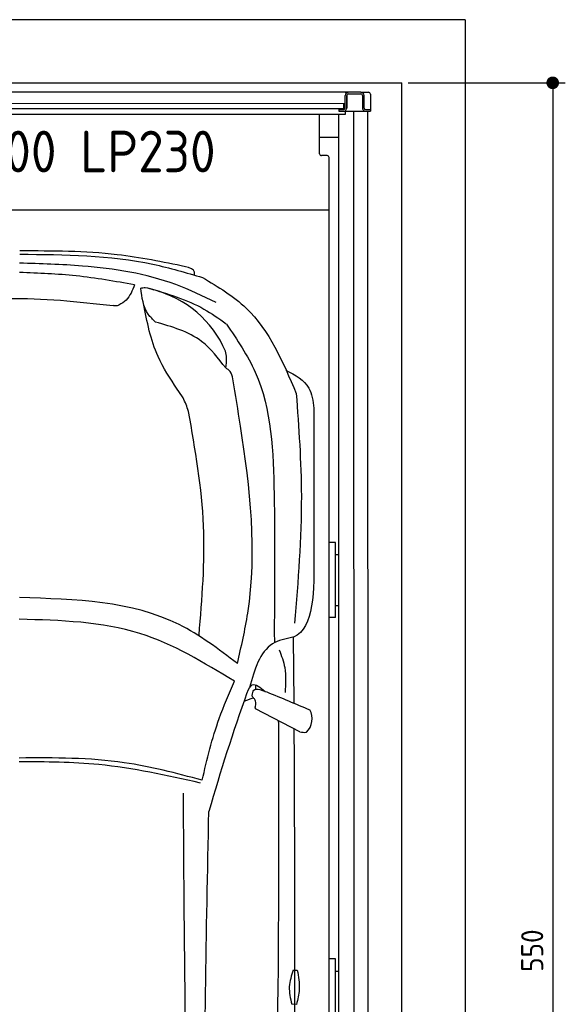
# Model space of a CAD drawing. Header units: millimetres. Extents: x 0 to 8418, y -929 to 5900.
# Tile 11 of 11: x 6689 to 8418, y 2780 to 5900. Entities that reach past the tile are written whole.
import ezdxf

# ---------------------------------------------------------------- set-up
doc = ezdxf.new("R2010")
doc.units = ezdxf.units.MM
doc.layers.add('4', color=3, linetype='Continuous')
for name, color, linetype, lineweight in [('car', 10, 'Continuous', 25), ('Gebäude', 7, 'Continuous', 25), ('Plattform', 7, 'Continuous', 25)]:
    doc.layers.add(name, color=color, linetype=linetype, lineweight=lineweight)
doc.styles.get("Standard").update_dxf_attribs({"font": 'ISOCP.SHX'})
doc.dimstyles.new('GEN-ISO', dxfattribs={"dimscale": 20, "dimtxt": 3.5, "dimasz": 2, "dimexe": 2, "dimexo": 1, "dimgap": 1.5, "dimtad": 1, "dimdec": 1, "dimlfac": 0.1, "dimdsep": 46, "dimtxsty": 'STANDARD', "dimblk": 'PUNKT', "dimcen": 2, "dimclrd": 256, "dimclre": 256, "dimclrt": 2, "dimadec": 0, "dimazin": 0, "dimtp": 0.1, "dimtm": 0.1, "dimtfac": 0.71, "dimtdec": 1, "dimtmove": 2, "dimatfit": 3, "dimldrblk": 'PUNKT', "dimfxl": 2, "dimtolj": 1, "dimarcsym": 0})

# ---------------------------------------------------------------- blocks, each defined once
blk = doc.blocks.new('*U43')
at = {"layer": 'car'}
for p, q in [((808.8, 3385.8), (809.2, 3349.8)), ((871.9, 3160.2), (870, 3368.4)), ((750.1, 3201.6), (750.8, 3216.6)), ((743, 3176.1), (713, 3164.6)), ((889.7, 3068.2), (749.7, 3141.4))]:
    blk.add_line(p, q, dxfattribs=at)
for points in [[(869, 2313.2), (882, 2313)], [(879.3, 2204.5), (864.4, 2204.7)]]:
    blk.add_lwpolyline(points, dxfattribs=at)
for centre, radius, start, end in [((342.8, 4139.7), 339.4, 23.2659, 75.556), ((6559, 1108.2), 6197.2, 160.35517, 164.00603), ((870.7, 3109.4), 58.5, 313.102, 29.1823), ((904.1, 3122), 55.6, 254.9104, 276.7653)]:
    blk.add_arc(centre, radius, start, end, dxfattribs=at)
for points, knots in [([(527.9, 4542), (455.8, 4556.7), (282.6, 4592.1), (105.7, 4591.9), (2.4, 4591.7)], [0, 0, 0, 0, 220.289453, 529.069984, 529.069984, 529.069984, 529.069984]), ([(2.2, 4581.6), (144.5, 4580.3), (341.7, 4578.5), (529.7, 4523), (582, 4507.6)], [0, 0, 0, 0, 423.492842, 586.583376, 586.583376, 586.583376, 586.583376]), ([(624.7, 4428.5), (582.5, 4448.8), (449.5, 4512.8), (234.8, 4546.4), (68.2, 4551.3), (2, 4553.3)], [0, 0, 0, 0, 139.94864, 441.700756, 640.652122, 640.652122, 640.652122, 640.652122]), ([(556.1, 4515.2), (556.4, 4518.5), (557.7, 4533.5), (541, 4538.2), (527.9, 4542)], [0, 0, 0, 0, 9.435567, 42.507293, 42.507293, 42.507293, 42.507293]), ([(366.3, 4484.3), (304.7, 4495.3), (184.1, 4516.7), (61.8, 4521.3), (2, 4523.5)], [0, 0, 0, 0, 187.526256, 366.76554, 366.76554, 366.76554, 366.76554]), ([(582, 4507.6), (630.9, 4478.1), (771, 4393.7), (836.2, 4240.3), (878.6, 4140.4)], [0, 0, 0, 0, 168.365537, 481.902364, 481.902364, 481.902364, 481.902364]), ([(366.3, 4484.3), (359.2, 4466.6), (348.6, 4439.9), (324.8, 4425.1), (316.8, 4420.2)], [0, 0, 0, 0, 55.196049, 82.674395, 82.674395, 82.674395, 82.674395]), ([(385.7, 4474.4), (390.4, 4475.1), (404.7, 4477.1), (418.3, 4471.8), (427.5, 4468.4)], [0, 0, 0, 0, 14.118333, 42.779436, 42.779436, 42.779436, 42.779436]), ([(432.5, 4366.6), (424.3, 4374.4), (394.8, 4402.5), (389.5, 4444.3), (385.7, 4474.4)], [0, 0, 0, 0, 33.431605, 120.169321, 120.169321, 120.169321, 120.169321]), ([(411.5, 4473.8), (471.8, 4456), (559.5, 4430.2), (633.5, 4377.6), (656.6, 4361.1)], [0, 0, 0, 0, 186.522722, 271.227686, 271.227686, 271.227686, 271.227686]), ([(-268.2, 4420.2), (-190.8, 4429.6), (-2.3, 4452.4), (186.7, 4431.2), (298, 4418.7)], [0, 0, 0, 0, 233.394315, 567.891299, 567.891299, 567.891299, 567.891299]), ([(316.8, 4420.2), (314.9, 4419.4), (308.9, 4417), (302.4, 4418), (298, 4418.7)], [0, 0, 0, 0, 6.204097, 19.184756, 19.184756, 19.184756, 19.184756]), ([(501.4, 4153.6), (479.2, 4187.3), (425, 4270), (405.7, 4367.4), (394.3, 4425.1)], [0, 0, 0, 0, 120.003178, 294.215769, 294.215769, 294.215769, 294.215769]), ([(655.1, 4221), (631.6, 4251.8), (575.3, 4325.7), (485.1, 4351.5), (432.5, 4366.6)], [0, 0, 0, 0, 113.654972, 272.306786, 272.306786, 272.306786, 272.306786]), ([(658, 4359.8), (691.4, 4310.4), (798.6, 4151.6), (812.1, 3802.4), (809.9, 3529.5), (808.8, 3385.8)], [0, 0, 0, 0, 177.04348, 568.390213, 1003.585748, 1003.585748, 1003.585748, 1003.585748]), ([(655.1, 4221), (656.7, 4231.8), (659.2, 4249.5), (655.9, 4266.9), (654.6, 4273.8)], [0, 0, 0, 0, 32.388359, 53.078266, 53.078266, 53.078266, 53.078266]), ([(677.6, 4186.2), (676, 4194.9), (673.2, 4209.9), (660.5, 4217.7), (655.1, 4221)], [0, 0, 0, 0, 25.07844, 43.102018, 43.102018, 43.102018, 43.102018]), ([(845.9, 4214), (875, 4198.3), (924.9, 4171.6), (931.7, 4116.7), (934.5, 4094)], [0, 0, 0, 0, 92.189033, 157.580383, 157.580383, 157.580383, 157.580383]), ([(691.9, 3284.6), (704.3, 3337.7), (761.7, 3583.8), (726.6, 3892.4), (685.9, 4136.6), (677.6, 4186.2)], [0, 0, 0, 0, 163.260571, 756.222817, 907.439026, 907.439026, 907.439026, 907.439026]), ([(537.2, 4083.6), (532.2, 4098.2), (523.6, 4123.3), (507.9, 4144.6), (501.4, 4153.6)], [0, 0, 0, 0, 45.789849, 78.965923, 78.965923, 78.965923, 78.965923]), ([(878.6, 4140.4), (886.5, 4032), (904.1, 3789.1), (884.2, 3546.3), (873.2, 3411.9)], [0, 0, 0, 0, 325.755723, 729.521316, 729.521316, 729.521316, 729.521316]), ([(570.5, 3374.5), (580.1, 3490), (599.9, 3727.8), (558.5, 3962.8), (537.2, 4083.6)], [0, 0, 0, 0, 346.247999, 712.605591, 712.605591, 712.605591, 712.605591]), ([(691.9, 3284.6), (632.1, 3330.1), (434, 3480.7), (179, 3488.2), (1, 3493.4)], [0, 0, 0, 0, 221.980537, 735.54049, 735.54049, 735.54049, 735.54049]), ([(682.9, 3228.2), (585.7, 3287.3), (376.9, 3414.4), (131.8, 3421.1), (0.9, 3424.8)], [0, 0, 0, 0, 335.657873, 720.766586, 720.766586, 720.766586, 720.766586]), ([(868.1, 3368.1), (845, 3362.9), (768.6, 3345.8), (746.2, 3264.9), (730.6, 3208.4)], [0, 0, 0, 0, 67.724235, 224.331628, 224.331628, 224.331628, 224.331628]), ([(870, 3368.4), (869.7, 3368.3), (869.1, 3368.1), (868.5, 3368.1), (868.1, 3368.1)], [0, 0, 0, 0, 0.715794, 1.895844, 1.895844, 1.895844, 1.895844]), ([(824.9, 3328), (831.7, 3309.3), (847.7, 3265.6), (844.9, 3218.9), (843.2, 3192.2)], [0, 0, 0, 0, 59.065939, 138.389817, 138.389817, 138.389817, 138.389817]), ([(580.4, 2914.9), (596.1, 2980.9), (621.7, 3088.3), (665.9, 3189.3), (682.9, 3228.2)], [0, 0, 0, 0, 203.213347, 330.239533, 330.239533, 330.239533, 330.239533]), ([(722.6, 3191.6), (727.4, 3202.6), (739.7, 3230.3), (764.8, 3208.9), (779.8, 3196)], [0, 0, 0, 0, 30.332599, 75.956206, 75.956206, 75.956206, 75.956206]), ([(739.1, 3183), (740.1, 3189.7), (743.5, 3212.1), (772.6, 3198.9), (785.7, 3194.3)], [0, 0, 0, 0, 17.673761, 59.390654, 59.390654, 59.390654, 59.390654]), ([(743, 3176.1), (741.5, 3177.3), (739.3, 3179.2), (739.1, 3182), (739.1, 3183)], [0, 0, 0, 0, 5.393636, 8.285754, 8.285754, 8.285754, 8.285754]), ([(750.5, 3153.5), (750.4, 3158.7), (750.4, 3167.1), (745, 3173.5), (743, 3176.1)], [0, 0, 0, 0, 14.839685, 24.388973, 24.388973, 24.388973, 24.388973]), ([(749.7, 3141.4), (749.2, 3142.8), (747.9, 3146.9), (750.8, 3150.9), (750.5, 3153.5)], [0, 0, 0, 0, 4.417987, 12.430904, 12.430904, 12.430904, 12.430904]), ([(720.3, 531.7), (741.8, 748), (826.6, 1600), (824.8, 2457), (823.5, 3096.4)], [0, 0, 0, 0, 651.760698, 2567.87656, 2567.87656, 2567.87656, 2567.87656]), ([(871.3, 3077.8), (872.8, 2728.1), (874.7, 2162.6), (871.9, 1597.2), (870.5, 1381.4)], [30.867502, 30.867502, 30.867502, 30.867502, 135.773846, 200.510428, 200.510428, 200.510428, 200.510428]), ([(575.3, 2905.7), (468.2, 2929.7), (278.8, 2972.1), (84.8, 2972.7), (0.4, 2972.9)], [0, 0, 0, 0, 327.958847, 580.294452, 580.294452, 580.294452, 580.294452]), ([(580.4, 2914.9), (498.5, 2936.5), (308.7, 2986.7), (112.2, 2985.7), (0.5, 2985.1)], [0, 0, 0, 0, 253.181298, 586.409804, 586.409804, 586.409804, 586.409804]), ([(580.3, 580), (561.7, 999.6), (527.8, 1763.9), (523.2, 2529), (521.2, 2874)], [0, 0, 0, 0, 1259.941445, 2295.01496, 2295.01496, 2295.01496, 2295.01496]), ([(623.8, 603.6), (609, 958.6), (578.3, 1695.7), (593.7, 2433.3), (601.7, 2815.7)], [0, 0, 0, 0, 1065.64856, 2212.719541, 2212.719541, 2212.719541, 2212.719541]), ([(869, 2313.2), (863.3, 2295.7), (851.6, 2260), (860.1, 2223.4), (864.4, 2204.7)], [0, 0, 0, 0, 54.314538, 110.447745, 110.447745, 110.447745, 110.447745]), ([(882, 2313), (885.6, 2292.5), (892.1, 2256), (883.2, 2220.1), (879.3, 2204.5)], [0, 0, 0, 0, 61.702274, 109.62737, 109.62737, 109.62737, 109.62737])]:
    blk.add_open_spline(points, degree=3, knots=knots, dxfattribs=at)
for points in [[(934.5, 4094), (934.6, 3940.7), (934.7, 3787.4), (934.7, 3634.2)], [(934.7, 3634.2), (935.4, 3515.3), (936, 3396.4), (870, 3368.4)], [(785.7, 3194.3), (831.1, 3175.5), (876.4, 3156.7), (921.8, 3137.9)], [(823.5, 3096.4), (823, 3098.6), (822.6, 3100.8), (822.1, 3103)]]:
    blk.add_open_spline(points, degree=3, dxfattribs=at)
blk = doc.blocks.new('PUNKT')
at = {"layer": '4', "color": 0, "linetype": 'ByBlock'}
blk.add_line((-0.5, 0), (-1, 0), dxfattribs=at)
at = {"layer": '4', "color": 0, "linetype": 'ByBlock', "const_width": 0.5}
blk.add_lwpolyline([(-0.25, 0, 1), (0.25, 0, 1)], format="xyb", close=True, dxfattribs=at)
blk = doc.blocks.new('*D48')
at = {"layer": '4', "lineweight": -2, "transparency": 16777216}
for p, q in [((7920, 5700), (8417.9, 5700)), ((8377.9, 5660), (8377.9, 240.1)), ((7920, 200.1), (8417.9, 200.1))]:
    blk.add_line(p, q, dxfattribs=at)
at = {"layer": 'Defpoints', "color": 0, "transparency": 16777216}
for p in [(7900, 5700), (7900, 200.1), (8377.9, 200.1)]:
    blk.add_point(p, dxfattribs=at)
at = {"layer": '4', "lineweight": -2, "transparency": 16777216, "xscale": 40, "yscale": 40, "zscale": 40}
for p, rotation in [((8377.9, 5700), 90), ((8377.9, 200.1), 270)]:
    blk.add_blockref('PUNKT', p, dxfattribs=dict(at, rotation=rotation))
at = {"layer": '4', "color": 2, "transparency": 16777216, "insert": (8312.9, 2950.1), "char_height": 70, "attachment_point": 5, "rotation": 90}
blk.add_mtext('550', dxfattribs=at)
blk = doc.blocks.new('Gebäude_GL550_LP230')
at = {"layer": 'Gebäude'}
for p, q in [((8100, 5900), (0, 5900)), ((8100, 5900), (8100, 0)), ((200, 5700), (7900, 5700)), ((7900, 200), (7900, 5700))]:
    blk.add_line(p, q, dxfattribs=at)
blk = doc.blocks.new('6300_LP230_GL550')
blk.add_line((2714.9, 5610.1), (2699.9, 5610.1))
at = {"layer": 'Plattform'}
for p, q in [((2719.9, 5670.2), (379.9, 5670.1)), ((2729.9, 5670.1), (2705.9, 5670.1)), ((2714.9, 5670.2), (2714.9, 5670.1)), ((2719.9, 5670.2), (2729.9, 5670.1)), ((2719.9, 5620.1), (2719.9, 5660.1)), ((2724.9, 5620.1), (2724.9, 5660.1)), ((2724.9, 5660.1), (2724.9, 5620.1)), ((2769.9, 5670.1), (2729.9, 5670.1)), ((2729.9, 5665.1), (2769.9, 5665.1)), ((2769.9, 5670.1), (2793.9, 5670.1)), ((2774.9, 5660.1), (2774.9, 5620.1)), ((2779.9, 5620.1), (2779.9, 5660.1)), ((2799.9, 5664.1), (2799.9, 5610.1)), ((2719.9, 5634.5), (982.3, 5633.5)), ((982.3, 5619), (2714.9, 5619)), ((2699.9, 5619), (2699.9, 5610.1)), ((2714.9, 5634.5), (2714.9, 5619)), ((2719.9, 5634.5), (2719.9, 5634.5)), ((2719.9, 5599.5), (982.3, 5599.5)), ((2638.9, 5475.2), (2638.9, 5599.5)), ((2714.9, 5615.1), (2699.9, 5615.1)), ((2699.9, 5610.1), (2799.9, 5610.1)), ((2699.9, 350.1), (2699.9, 5599.5)), ((2719.9, 5610.1), (2719.9, 5599.5)), ((2748.4, 360.2), (2747.9, 5610.1)), ((2784.9, 5615.1), (2799.9, 5615.1)), ((2791.4, 5610.1), (2791.5, 360.1)), ((2699.9, 5527.2), (2638.9, 5527.2)), ((2662.9, 5469.2), (2644.9, 5469.2)), ((2668.9, 452.1), (2668.9, 5463.2)), ((2668.9, 5463.2), (2668.9, 5463.2)), ((2668.9, 5296.2), (430.9, 5296.2)), ((2689.9, 4243.9), (2668.9, 4243.9)), ((2689.9, 4005.6), (2689.9, 4243.9)), ((2689.9, 4204.9), (2699.9, 4204.9)), ((2689.9, 4044.1), (2699.9, 4044.1)), ((2689.9, 4005.6), (2668.9, 4005.6)), ((2689.9, 2924), (2668.9, 2924)), ((2689.9, 2685.6), (2689.9, 2924)), ((2689.9, 2885), (2699.9, 2885))]:
    blk.add_line(p, q, dxfattribs=at)
for centre, radius, start, end in [((2729.9, 5660.1), 10, 90, 180), ((2729.9, 5660.1), 10, 90, 180), ((2729.9, 5660.1), 5, 90, 180), ((2729.9, 5660.1), 5, 90, 180), ((2769.9, 5660.1), 10, 0, 90), ((2769.9, 5660.1), 5, 0, 90), ((2793.9, 5664.1), 6, 0, 90), ((2714.9, 5620.1), 5, 270, 0), ((2714.9, 5620.1), 10, 300.0075, 0), ((2714.9, 5620.1), 10, 330.0736, 0), ((2784.9, 5620.1), 10, 180, 209.9264), ((2784.9, 5620.1), 5, 180, 270), ((2714.9, 5620.1), 10, 270, 330), ((2784.9, 5620.1), 10, 210, 270)]:
    blk.add_arc(centre, radius, start, end, dxfattribs=at)
for centre, major_axis in [((2644.9, 5475.2), (-6, 0)), ((2662.9, 5463.2), (6, 0))]:
    blk.add_ellipse(centre, major_axis=major_axis, ratio=0.999962, start_param=0, end_param=1.570796, dxfattribs=at)
blk.add_text('6300 LP230', height=132).set_placement((1473.5, 5416.3))

msp = doc.modelspace()

# ---------------------------------------------------------------- block references
for name, p in [('Gebäude_GL550_LP230', (0, 0)), ('6300_LP230_GL550', (5000.06, -0.02))]:
    msp.add_blockref(name, p)
at = {"layer": 'car'}
msp.add_blockref('*U43', (6686.5, 575.36), dxfattribs=at)

# ---------------------------------------------------------------- dimensions: what is measured, and where the dimension line sits
at = {"layer": '4'}
dim = msp.add_linear_dim(base=(8377.86, 200.11), p1=(7900, 5700), p2=(7900, 200.11), angle=90, dimstyle='GEN-ISO', override={"dimtdec": 3, "dimtolj": 0}, dxfattribs=at)
dim.commit()
dim.dimension.update_dxf_attribs({"geometry": '*D48', "text_midpoint": (8312.86, 2950.06)})

doc.saveas('drawing.dxf')
